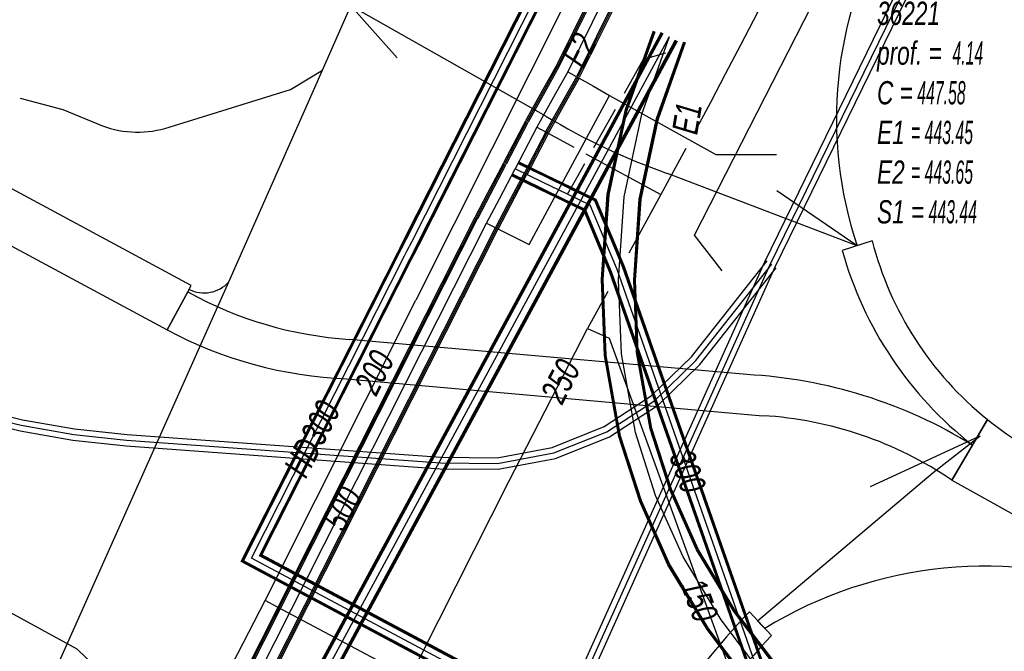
# Model space of a CAD drawing. Header units: metres. Extents: x 2695563 to 2696938, y 1260544 to 1262032.
# Tile 112 of 256: x 2696334 to 2696355, y 1260726 to 1260740. Entities that reach past the tile are written whole.
import ezdxf

# ---------------------------------------------------------------- set-up
doc = ezdxf.new("R2010")
doc.units = ezdxf.units.M
doc.header["$LTSCALE"] = 100
doc.linetypes.add('AUSGEZOGEN', pattern=[0])
for name, color, linetype in [('Eau portable_Cadastre des conduites_Conduite', 171, 'AUSGEZOGEN'), ('Eau potable_Cadastre des conduites_Conduite_Texte', 171, 'AUSGEZOGEN'), ('EU_Cadastre des conduites', 24, 'AUSGEZOGEN'), ('EU_Cadastre des conduites_Regard normalisé – Texte', 24, 'AUSGEZOGEN'), ('EU_Cadastre des conduites_Texte entrée-sortie', 24, 'AUSGEZOGEN'), ('Gaz_Cadastre des conduites_Conduite', 32, 'AUSGEZOGEN'), ('Gaz_Cadastre des conduites_Conduite_Texte', 32, 'AUSGEZOGEN'), ('Réseau électrique_Cadastre des conduite_Bord du tracé', 1, 'AUSGEZOGEN'), ('Réseau électrique_Cadastre des conduite_Tronçon de tracé', 1, 'AUSGEZOGEN'), ('TV_Cadastre des conduites_CONDUITE', 92, 'AUSGEZOGEN'), ('Télécommunications_SW_Cadastre des conduites_Bord du tracé', 94, 'AUSGEZOGEN')]:
    doc.layers.add(name, color=color, linetype=linetype)
doc.styles.add('ARIAL', font='arial.ttf')
pattern_1 = [(0, (2708005, 1273150), (6075, 6075), [6075, -6075]), (90, (2708005, 1273150), (-6075, 6075), [6075, -6075])]

# ---------------------------------------------------------------- blocks, each defined once
blk = doc.blocks.new('COMPLEXOBJECT_1670')
at = {"layer": 'Réseau électrique_Cadastre des conduite_Bord du tracé', "color": 1, "linetype": 'AUSGEZOGEN', "transparency": 33554687}
for p, q in [((6336.263, 10733.791), (6335.814, 10732.968)), ((6348.395, 10731.996), (6339.771, 10732.76)), ((6339.71, 10731.906), (6348.74, 10731.103)), ((6352.844, 10729.703), (6353.29, 10730.466))]:
    blk.add_line(p, q, dxfattribs=at)
for centre, radius, start, end in [((6340.325, 10741.127), 8.385, 241.0289, 266.215), ((6340.06, 10740.868), 8.969, 241.7421, 267.7626), ((6347.84, 10721.624), 10.387, 58.3496, 86.9357), ((6348.265, 10722.995), 8.122, 55.6814, 86.6465)]:
    blk.add_arc(centre, radius, start, end, dxfattribs=at)
blk = doc.blocks.new('COMPLEXOBJECT_1671')
at = {"layer": 'Réseau électrique_Cadastre des conduite_Bord du tracé', "color": 1, "linetype": 'AUSGEZOGEN', "transparency": 33554687}
for p, q in [((6351.116, 10734.901), (6350.467, 10734.69)), ((6353.29, 10730.466), (6353.616, 10731.023))]:
    blk.add_line(p, q, dxfattribs=at)
for centre, radius, start, end in [((6358.236, 10736.746), 7.356, 194.5299, 231.0868), ((6358.323, 10736.885), 8.157, 195.6111, 231.9004)]:
    blk.add_arc(centre, radius, start, end, dxfattribs=at)
blk = doc.blocks.new('COMPLEXOBJECT_1681')
at = {"layer": 'Réseau électrique_Cadastre des conduite_Bord du tracé', "color": 1, "linetype": 'AUSGEZOGEN', "transparency": 33554687}
blk.add_lwpolyline([(6353.616, 10731.023), (6352.844, 10729.703), (6356.853, 10727.472), (6357.543, 10728.713), (6354.297, 10730.535)], dxfattribs=at)
blk.add_arc((6358.242, 10736.76), 7.37, 231.1165, 237.6333, dxfattribs=at)
blk = doc.blocks.new('COMPLEXOBJECT_1683')
at = {"layer": 'Réseau électrique_Cadastre des conduite_Bord du tracé', "color": 1, "linetype": 'AUSGEZOGEN', "transparency": 33554687}
for p, q in [((6348.928, 10726.33), (6348.451, 10726.844)), ((6346.631, 10724.533), (6343.381, 10719.422)), ((6343.571, 10718.574), (6347.028, 10723.929)), ((6342.032, 10717.947), (6340.47, 10716.567)), ((6339.453, 10715.465), (6340.043, 10715.065))]:
    blk.add_line(p, q, dxfattribs=at)
blk.add_lwpolyline([(6340.924, 10716.017), (6342.333, 10717.262), (6342.504, 10717.413)], dxfattribs=at)
for centre, radius, start, end in [((6359.497, 10716.273), 15.289, 136.258, 147.2985), ((6364.625, 10711.956), 21.284, 137.5195, 145.7688), ((6335.395, 10725.371), 9.958, 311.7945, 323.3149), ((6337.751, 10722.852), 7.224, 311.1499, 323.6819), ((6343.275, 10712.958), 4.57, 127.8549, 146.7393), ((6343.243, 10712.988), 3.815, 127.4297, 147.0067)]:
    blk.add_arc(centre, radius, start, end, dxfattribs=at)
blk = doc.blocks.new('COMPLEXOBJECT_1992')
at = {"layer": 'Réseau électrique_Cadastre des conduite_Tronçon de tracé', "color": 1, "linetype": 'AUSGEZOGEN', "transparency": 33554687}
blk.add_line((6333.549, 10737.755), (6334.408, 10737.397), dxfattribs=at)
blk.add_arc((6335.17, 10739.505), 2.241, 250.1349, 287.8063, dxfattribs=at)
blk = doc.blocks.new('COMPLEXOBJECT_2070')
at = {"layer": 'Réseau électrique_Cadastre des conduite_Tronçon de tracé', "color": 1, "linetype": 'AUSGEZOGEN', "transparency": 33554687}
for p, q in [((6344.034, 10737.611), (6339.802, 10740.007)), ((6350.792, 10734.796), (6346.67, 10736.367))]:
    blk.add_line(p, q, dxfattribs=at)
blk.add_arc((6351.367, 10749.735), 14.169, 238.8322, 250.64, dxfattribs=at)
blk = doc.blocks.new('COMPLEXOBJECT_2072')
at = {"layer": 'Réseau électrique_Cadastre des conduite_Tronçon de tracé', "color": 1, "linetype": 'AUSGEZOGEN', "transparency": 33554687}
blk.add_line((6351.498, 10741.883), (6353.933, 10746.504), dxfattribs=at)
blk.add_arc((6358.992, 10737.558), 8.653, 150.0093, 198.6127, dxfattribs=at)

msp = doc.modelspace()

# ---------------------------------------------------------------- hatches: boundary and pattern name
at = {"layer": 'Réseau électrique_Cadastre des conduite_Bord du tracé', "lineweight": 18, "transparency": 33554687}
h = msp.add_hatch(dxfattribs=at)
h.set_pattern_fill('MUSTER', color=1, scale=6075, style=0, pattern_type=2)
h.set_pattern_definition(pattern_1)
h.paths.add_polyline_path([(2696331.379, 1260736.936), (2696330.855, 1260735.97), (2696336.784, 1260732.778), (2696337.233, 1260733.601), (2696337.308, 1260733.745)], flags=0)
h = msp.add_hatch(dxfattribs=at)
h.set_pattern_fill('MUSTER', color=1, scale=6075, style=0, pattern_type=2)
h.set_pattern_definition(pattern_1)
h.paths.add_polyline_path([(2696352.086, 1260734.711), (2696351.437, 1260734.5), (2696351.483, 1260734.34), (2696351.533, 1260734.181), (2696351.586, 1260734.023), (2696351.642, 1260733.866), (2696351.702, 1260733.71), (2696351.764, 1260733.556), (2696351.83, 1260733.403), (2696351.899, 1260733.251), (2696351.971, 1260733.101), (2696352.046, 1260732.952), (2696352.124, 1260732.804), (2696352.205, 1260732.659), (2696352.289, 1260732.515), (2696352.376, 1260732.373), (2696352.465, 1260732.232), (2696352.558, 1260732.094), (2696352.653, 1260731.957), (2696352.752, 1260731.822), (2696352.852, 1260731.69), (2696352.956, 1260731.559), (2696353.062, 1260731.431), (2696353.171, 1260731.305), (2696353.283, 1260731.181), (2696353.396, 1260731.059), (2696353.513, 1260730.94), (2696353.632, 1260730.823), (2696353.753, 1260730.708), (2696353.876, 1260730.596), (2696354.002, 1260730.487), (2696354.13, 1260730.38), (2696354.26, 1260730.276), (2696354.586, 1260730.833), (2696354.469, 1260730.929), (2696354.354, 1260731.028), (2696354.242, 1260731.129), (2696354.131, 1260731.232), (2696354.022, 1260731.338), (2696353.916, 1260731.446), (2696353.812, 1260731.556), (2696353.71, 1260731.668), (2696353.611, 1260731.782), (2696353.514, 1260731.898), (2696353.419, 1260732.016), (2696353.327, 1260732.136), (2696353.237, 1260732.258), (2696353.15, 1260732.382), (2696353.065, 1260732.507), (2696352.983, 1260732.635), (2696352.904, 1260732.764), (2696352.827, 1260732.894), (2696352.753, 1260733.026), (2696352.682, 1260733.16), (2696352.613, 1260733.295), (2696352.548, 1260733.431), (2696352.485, 1260733.569), (2696352.425, 1260733.708), (2696352.368, 1260733.848), (2696352.313, 1260733.989), (2696352.262, 1260734.132), (2696352.213, 1260734.275), (2696352.168, 1260734.42), (2696352.125, 1260734.565)], flags=0)
h = msp.add_hatch(dxfattribs=at)
h.set_pattern_fill('MUSTER', color=1, scale=6075, style=0, pattern_type=2)
h.set_pattern_definition(pattern_1)
h.paths.add_polyline_path([(2696349.365, 1260731.806), (2696340.741, 1260732.57), (2696340.622, 1260732.579), (2696340.504, 1260732.589), (2696340.386, 1260732.601), (2696340.268, 1260732.615), (2696340.15, 1260732.63), (2696340.032, 1260732.647), (2696339.915, 1260732.666), (2696339.797, 1260732.686), (2696339.681, 1260732.708), (2696339.564, 1260732.732), (2696339.448, 1260732.758), (2696339.332, 1260732.785), (2696339.217, 1260732.813), (2696339.102, 1260732.843), (2696338.987, 1260732.875), (2696338.873, 1260732.909), (2696338.76, 1260732.944), (2696338.646, 1260732.981), (2696338.534, 1260733.019), (2696338.422, 1260733.059), (2696338.311, 1260733.101), (2696338.2, 1260733.144), (2696338.09, 1260733.188), (2696337.98, 1260733.235), (2696337.871, 1260733.282), (2696337.763, 1260733.332), (2696337.655, 1260733.383), (2696337.549, 1260733.435), (2696337.443, 1260733.489), (2696337.337, 1260733.544), (2696337.233, 1260733.601), (2696336.784, 1260732.778), (2696336.9, 1260732.717), (2696337.017, 1260732.657), (2696337.135, 1260732.599), (2696337.254, 1260732.543), (2696337.374, 1260732.488), (2696337.494, 1260732.436), (2696337.615, 1260732.385), (2696337.737, 1260732.336), (2696337.859, 1260732.288), (2696337.983, 1260732.243), (2696338.107, 1260732.199), (2696338.231, 1260732.157), (2696338.356, 1260732.117), (2696338.482, 1260732.079), (2696338.608, 1260732.042), (2696338.735, 1260732.008), (2696338.862, 1260731.975), (2696338.99, 1260731.944), (2696339.118, 1260731.915), (2696339.247, 1260731.888), (2696339.376, 1260731.863), (2696339.505, 1260731.84), (2696339.634, 1260731.818), (2696339.764, 1260731.799), (2696339.895, 1260731.781), (2696340.025, 1260731.766), (2696340.156, 1260731.752), (2696340.287, 1260731.74), (2696340.418, 1260731.73), (2696340.549, 1260731.722), (2696340.68, 1260731.716), (2696349.71, 1260730.913), (2696349.851, 1260730.903), (2696349.992, 1260730.892), (2696350.133, 1260730.877), (2696350.274, 1260730.86), (2696350.414, 1260730.841), (2696350.554, 1260730.819), (2696350.693, 1260730.795), (2696350.833, 1260730.768), (2696350.971, 1260730.739), (2696351.109, 1260730.708), (2696351.247, 1260730.674), (2696351.384, 1260730.638), (2696351.52, 1260730.599), (2696351.655, 1260730.558), (2696351.79, 1260730.515), (2696351.924, 1260730.469), (2696352.057, 1260730.421), (2696352.19, 1260730.37), (2696352.321, 1260730.318), (2696352.452, 1260730.263), (2696352.581, 1260730.206), (2696352.71, 1260730.146), (2696352.837, 1260730.084), (2696352.963, 1260730.021), (2696353.089, 1260729.954), (2696353.213, 1260729.886), (2696353.335, 1260729.816), (2696353.457, 1260729.743), (2696353.577, 1260729.669), (2696353.696, 1260729.592), (2696353.814, 1260729.513), (2696354.26, 1260730.276), (2696354.117, 1260730.363), (2696353.973, 1260730.447), (2696353.827, 1260730.529), (2696353.68, 1260730.608), (2696353.532, 1260730.686), (2696353.382, 1260730.76), (2696353.231, 1260730.833), (2696353.08, 1260730.903), (2696352.927, 1260730.97), (2696352.773, 1260731.035), (2696352.618, 1260731.098), (2696352.462, 1260731.158), (2696352.305, 1260731.215), (2696352.147, 1260731.27), (2696351.988, 1260731.323), (2696351.829, 1260731.372), (2696351.668, 1260731.42), (2696351.507, 1260731.464), (2696351.345, 1260731.507), (2696351.183, 1260731.546), (2696351.02, 1260731.583), (2696350.856, 1260731.617), (2696350.692, 1260731.649), (2696350.527, 1260731.678), (2696350.362, 1260731.704), (2696350.197, 1260731.728), (2696350.031, 1260731.749), (2696349.865, 1260731.767), (2696349.699, 1260731.783), (2696349.532, 1260731.796)], flags=0)
h = msp.add_hatch(dxfattribs=at)
h.set_pattern_fill('MUSTER', color=1, scale=6075, style=0, pattern_type=2)
h.set_pattern_definition(pattern_1)
h.paths.add_polyline_path([(2696355.267, 1260730.345), (2696355.244, 1260730.36), (2696355.221, 1260730.374), (2696355.199, 1260730.389), (2696355.176, 1260730.404), (2696355.153, 1260730.418), (2696355.131, 1260730.433), (2696355.108, 1260730.448), (2696355.086, 1260730.463), (2696355.064, 1260730.479), (2696355.041, 1260730.494), (2696355.019, 1260730.509), (2696354.997, 1260730.525), (2696354.975, 1260730.54), (2696354.953, 1260730.556), (2696354.931, 1260730.571), (2696354.909, 1260730.587), (2696354.887, 1260730.603), (2696354.865, 1260730.619), (2696354.843, 1260730.635), (2696354.821, 1260730.651), (2696354.8, 1260730.667), (2696354.778, 1260730.683), (2696354.756, 1260730.7), (2696354.735, 1260730.716), (2696354.713, 1260730.733), (2696354.692, 1260730.749), (2696354.671, 1260730.766), (2696354.649, 1260730.782), (2696354.628, 1260730.799), (2696354.607, 1260730.816), (2696354.586, 1260730.833), (2696353.814, 1260729.513), (2696357.823, 1260727.282), (2696358.513, 1260728.523)], flags=0)
h = msp.add_hatch(dxfattribs=at)
h.set_pattern_fill('MUSTER', color=1, scale=6075, style=0, pattern_type=2)
h.set_pattern_definition(pattern_1)
h.paths.add_polyline_path([(2696344.541, 1260718.384), (2696347.998, 1260723.739), (2696348.054, 1260723.821), (2696348.11, 1260723.902), (2696348.167, 1260723.983), (2696348.223, 1260724.064), (2696348.281, 1260724.144), (2696348.338, 1260724.225), (2696348.396, 1260724.305), (2696348.455, 1260724.384), (2696348.514, 1260724.464), (2696348.573, 1260724.543), (2696348.632, 1260724.622), (2696348.692, 1260724.701), (2696348.753, 1260724.779), (2696348.813, 1260724.857), (2696348.874, 1260724.935), (2696348.935, 1260725.012), (2696348.997, 1260725.09), (2696349.059, 1260725.167), (2696349.122, 1260725.243), (2696349.184, 1260725.32), (2696349.248, 1260725.396), (2696349.311, 1260725.471), (2696349.375, 1260725.547), (2696349.439, 1260725.622), (2696349.504, 1260725.697), (2696349.568, 1260725.772), (2696349.634, 1260725.846), (2696349.699, 1260725.92), (2696349.765, 1260725.994), (2696349.831, 1260726.067), (2696349.898, 1260726.14), (2696349.421, 1260726.654), (2696349.356, 1260726.585), (2696349.29, 1260726.516), (2696349.226, 1260726.446), (2696349.162, 1260726.376), (2696349.098, 1260726.306), (2696349.035, 1260726.235), (2696348.972, 1260726.164), (2696348.909, 1260726.092), (2696348.847, 1260726.02), (2696348.786, 1260725.947), (2696348.725, 1260725.875), (2696348.664, 1260725.801), (2696348.604, 1260725.728), (2696348.544, 1260725.654), (2696348.485, 1260725.58), (2696348.426, 1260725.505), (2696348.368, 1260725.43), (2696348.31, 1260725.355), (2696348.252, 1260725.279), (2696348.195, 1260725.203), (2696348.139, 1260725.126), (2696348.083, 1260725.049), (2696348.027, 1260724.972), (2696347.972, 1260724.895), (2696347.918, 1260724.817), (2696347.864, 1260724.739), (2696347.81, 1260724.66), (2696347.757, 1260724.581), (2696347.705, 1260724.502), (2696347.653, 1260724.423), (2696347.601, 1260724.343), (2696344.351, 1260719.232), (2696344.312, 1260719.18), (2696344.273, 1260719.129), (2696344.234, 1260719.078), (2696344.194, 1260719.027), (2696344.154, 1260718.976), (2696344.113, 1260718.926), (2696344.073, 1260718.876), (2696344.032, 1260718.826), (2696343.99, 1260718.776), (2696343.949, 1260718.727), (2696343.907, 1260718.678), (2696343.864, 1260718.629), (2696343.822, 1260718.581), (2696343.779, 1260718.532), (2696343.735, 1260718.484), (2696343.692, 1260718.437), (2696343.648, 1260718.389), (2696343.604, 1260718.342), (2696343.559, 1260718.295), (2696343.514, 1260718.249), (2696343.469, 1260718.203), (2696343.424, 1260718.157), (2696343.378, 1260718.111), (2696343.332, 1260718.066), (2696343.286, 1260718.021), (2696343.239, 1260717.976), (2696343.192, 1260717.932), (2696343.145, 1260717.888), (2696343.098, 1260717.844), (2696343.05, 1260717.8), (2696343.002, 1260717.757), (2696341.44, 1260716.377), (2696341.402, 1260716.347), (2696341.364, 1260716.317), (2696341.326, 1260716.286), (2696341.289, 1260716.254), (2696341.252, 1260716.223), (2696341.216, 1260716.191), (2696341.179, 1260716.158), (2696341.144, 1260716.126), (2696341.108, 1260716.093), (2696341.073, 1260716.059), (2696341.038, 1260716.025), (2696341.004, 1260715.991), (2696340.97, 1260715.956), (2696340.936, 1260715.921), (2696340.903, 1260715.886), (2696340.87, 1260715.85), (2696340.837, 1260715.814), (2696340.805, 1260715.778), (2696340.773, 1260715.741), (2696340.742, 1260715.704), (2696340.711, 1260715.666), (2696340.68, 1260715.629), (2696340.65, 1260715.591), (2696340.62, 1260715.552), (2696340.591, 1260715.514), (2696340.562, 1260715.475), (2696340.533, 1260715.435), (2696340.505, 1260715.396), (2696340.477, 1260715.356), (2696340.45, 1260715.315), (2696340.423, 1260715.275), (2696341.013, 1260714.875), (2696341.036, 1260714.91), (2696341.06, 1260714.945), (2696341.083, 1260714.98), (2696341.108, 1260715.014), (2696341.132, 1260715.048), (2696341.157, 1260715.082), (2696341.183, 1260715.115), (2696341.208, 1260715.149), (2696341.234, 1260715.182), (2696341.261, 1260715.214), (2696341.288, 1260715.247), (2696341.315, 1260715.279), (2696341.342, 1260715.311), (2696341.37, 1260715.342), (2696341.399, 1260715.373), (2696341.427, 1260715.404), (2696341.456, 1260715.435), (2696341.485, 1260715.465), (2696341.515, 1260715.495), (2696341.545, 1260715.524), (2696341.575, 1260715.554), (2696341.605, 1260715.582), (2696341.636, 1260715.611), (2696341.667, 1260715.639), (2696341.699, 1260715.667), (2696341.731, 1260715.695), (2696341.763, 1260715.722), (2696341.795, 1260715.749), (2696341.828, 1260715.775), (2696341.861, 1260715.801), (2696341.894, 1260715.827), (2696343.303, 1260717.072), (2696343.474, 1260717.223), (2696343.512, 1260717.257), (2696343.55, 1260717.291), (2696343.588, 1260717.325), (2696343.626, 1260717.359), (2696343.663, 1260717.394), (2696343.7, 1260717.429), (2696343.737, 1260717.464), (2696343.773, 1260717.5), (2696343.81, 1260717.536), (2696343.846, 1260717.572), (2696343.881, 1260717.608), (2696343.917, 1260717.644), (2696343.952, 1260717.681), (2696343.987, 1260717.718), (2696344.022, 1260717.756), (2696344.056, 1260717.793), (2696344.091, 1260717.831), (2696344.125, 1260717.869), (2696344.158, 1260717.907), (2696344.192, 1260717.946), (2696344.225, 1260717.984), (2696344.258, 1260718.023), (2696344.29, 1260718.062), (2696344.323, 1260718.102), (2696344.355, 1260718.142), (2696344.386, 1260718.181), (2696344.418, 1260718.221), (2696344.449, 1260718.262), (2696344.48, 1260718.302), (2696344.511, 1260718.343)], flags=0)

# ---------------------------------------------------------------- linework, layer by layer
at = {"layer": 'Eau portable_Cadastre des conduites_Conduite', "linetype": 'AUSGEZOGEN', "transparency": 33554687}
for p, q in [((2696346.429, 1260740.939), (2696345.225, 1260738.508)), ((2696346.457, 1260740.925), (2696345.253, 1260738.494)), ((2696346.485, 1260740.911), (2696345.281, 1260738.48)), ((2696346.877, 1260740.717), (2696345.673, 1260738.286)), ((2696346.905, 1260740.703), (2696345.701, 1260738.272)), ((2696346.933, 1260740.689), (2696345.729, 1260738.258)), ((2696345.231, 1260738.52), (2696344.96, 1260738.035)), ((2696345.259, 1260738.505), (2696344.988, 1260738.02)), ((2696345.286, 1260738.49), (2696345.015, 1260738.005)), ((2696345.668, 1260738.276), (2696345.397, 1260737.791)), ((2696345.695, 1260738.261), (2696345.424, 1260737.776)), ((2696345.723, 1260738.246), (2696345.452, 1260737.761)), ((2696344.96, 1260738.035), (2696344.562, 1260737.321)), ((2696344.988, 1260738.02), (2696344.59, 1260737.306)), ((2696345.015, 1260738.005), (2696344.617, 1260737.291)), ((2696345.397, 1260737.791), (2696344.999, 1260737.077)), ((2696345.424, 1260737.776), (2696345.026, 1260737.062)), ((2696345.452, 1260737.761), (2696345.054, 1260737.047)), ((2696344.558, 1260737.314), (2696344.087, 1260736.406)), ((2696344.586, 1260737.299), (2696344.115, 1260736.391)), ((2696344.614, 1260737.285), (2696344.143, 1260736.377)), ((2696345.002, 1260737.083), (2696344.531, 1260736.175)), ((2696345.03, 1260737.069), (2696344.559, 1260736.161)), ((2696345.058, 1260737.054), (2696344.587, 1260736.146)), ((2696343.746, 1260735.757), (2696344.088, 1260736.407)), ((2696343.774, 1260735.742), (2696344.116, 1260736.392)), ((2696343.801, 1260735.728), (2696344.143, 1260736.378)), ((2696345.002, 1260736.099), (2696344.394, 1260736.394)), ((2696345.011, 1260736.116), (2696344.402, 1260736.411)), ((2696345.019, 1260736.133), (2696344.411, 1260736.428)), ((2696344.189, 1260735.524), (2696344.531, 1260736.174)), ((2696344.216, 1260735.51), (2696344.558, 1260736.16)), ((2696344.244, 1260735.495), (2696344.586, 1260736.145)), ((2696344.871, 1260735.829), (2696344.263, 1260736.124)), ((2696344.879, 1260735.846), (2696344.272, 1260736.141)), ((2696344.888, 1260735.863), (2696344.28, 1260736.158)), ((2696345.53, 1260735.842), (2696345.002, 1260736.099)), ((2696345.539, 1260735.859), (2696345.011, 1260736.116)), ((2696345.547, 1260735.876), (2696345.019, 1260736.133)), ((2696343.469, 1260735.229), (2696343.746, 1260735.757)), ((2696343.497, 1260735.214), (2696343.774, 1260735.742)), ((2696345.399, 1260735.572), (2696344.871, 1260735.829)), ((2696345.407, 1260735.589), (2696344.879, 1260735.846)), ((2696345.416, 1260735.606), (2696344.888, 1260735.863)), ((2696346.067, 1260735.581), (2696345.53, 1260735.842)), ((2696346.081, 1260735.595), (2696345.539, 1260735.859)), ((2696346.096, 1260735.609), (2696345.547, 1260735.876)), ((2696343.524, 1260735.2), (2696343.801, 1260735.728)), ((2696343.912, 1260734.996), (2696344.189, 1260735.524)), ((2696345.834, 1260735.361), (2696345.399, 1260735.572)), ((2696345.849, 1260735.375), (2696345.407, 1260735.589)), ((2696345.863, 1260735.389), (2696345.416, 1260735.606)), ((2696346.426, 1260734.724), (2696346.067, 1260735.581)), ((2696346.443, 1260734.731), (2696346.081, 1260735.595)), ((2696346.461, 1260734.738), (2696346.096, 1260735.609)), ((2696343.939, 1260734.982), (2696344.216, 1260735.51)), ((2696343.967, 1260734.967), (2696344.244, 1260735.495)), ((2696346.149, 1260734.608), (2696345.834, 1260735.361)), ((2696346.167, 1260734.615), (2696345.849, 1260735.375)), ((2696346.184, 1260734.622), (2696345.863, 1260735.389)), ((2696333.818, 1260716.115), (2696343.467, 1260735.225)), ((2696333.846, 1260716.101), (2696343.495, 1260735.211)), ((2696333.874, 1260716.087), (2696343.523, 1260735.197)), ((2696334.264, 1260715.889), (2696343.913, 1260734.999)), ((2696334.292, 1260715.875), (2696343.941, 1260734.985)), ((2696334.32, 1260715.861), (2696343.969, 1260734.971)), ((2696346.673, 1260734.135), (2696346.426, 1260734.724)), ((2696346.69, 1260734.142), (2696346.443, 1260734.731)), ((2696346.708, 1260734.149), (2696346.461, 1260734.738)), ((2696346.392, 1260734.027), (2696346.149, 1260734.608)), ((2696346.41, 1260734.034), (2696346.167, 1260734.615)), ((2696346.427, 1260734.041), (2696346.184, 1260734.622)), ((2696350.597, 1260722.016), (2696346.392, 1260734.027)), ((2696350.612, 1260722.03), (2696346.41, 1260734.034)), ((2696350.628, 1260722.043), (2696346.427, 1260734.041)), ((2696350.84, 1260722.229), (2696346.673, 1260734.135)), ((2696350.856, 1260722.242), (2696346.69, 1260734.142)), ((2696350.871, 1260722.256), (2696346.708, 1260734.149))]:
    msp.add_line(p, q, dxfattribs=at)
at = {"layer": 'Eau portable_Cadastre des conduites_Conduite', "color": 255, "linetype": 'AUSGEZOGEN', "transparency": 33554687}
for p, q in [((2696346.681, 1260740.814), (2696345.477, 1260738.383)), ((2696345.477, 1260738.383), (2696345.206, 1260737.898)), ((2696345.206, 1260737.898), (2696344.808, 1260737.184)), ((2696344.808, 1260737.184), (2696344.337, 1260736.276)), ((2696343.995, 1260735.626), (2696344.337, 1260736.276)), ((2696344.945, 1260735.981), (2696344.337, 1260736.276)), ((2696345.473, 1260735.724), (2696344.945, 1260735.981)), ((2696343.718, 1260735.098), (2696343.995, 1260735.626)), ((2696345.965, 1260735.485), (2696345.473, 1260735.724)), ((2696346.305, 1260734.673), (2696345.965, 1260735.485)), ((2696334.069, 1260715.988), (2696343.718, 1260735.098)), ((2696346.55, 1260734.088), (2696346.305, 1260734.673)), ((2696350.734, 1260722.136), (2696346.55, 1260734.088))]:
    msp.add_line(p, q, dxfattribs=at)
at = {"layer": 'Eau portable_Cadastre des conduites_Conduite', "color": 7, "linetype": 'AUSGEZOGEN', "transparency": 33554687}
for p, q in [((2696348.578, 1260737.72), (2696348.229, 1260737.072)), ((2696346.044, 1260736.74), (2696346.512, 1260737.571)), ((2696345.874, 1260736.605), (2696347.502, 1260735.721)), ((2696348.04, 1260736.72), (2696347.502, 1260735.721)), ((2696347.502, 1260735.721), (2696346.804, 1260734.446)), ((2696346.346, 1260733.61), (2696345.907, 1260732.809)), ((2696344.198, 1260729.487), (2696345.907, 1260732.809))]:
    msp.add_line(p, q, dxfattribs=at)
for points in [[(2696400.377, 1260846.17), (2696399.915, 1260845.272), (2696380.433, 1260807.438), (2696373.788, 1260794.755), (2696366.027, 1260779.739), (2696351.169, 1260751.049), (2696348.846, 1260746.605), (2696347.834, 1260744.494), (2696349.595, 1260739.672), (2696349.225, 1260738.963), (2696349.098, 1260738.718), (2696348.898, 1260738.334), (2696348.578, 1260737.72)], [(2696346.708, 1260737.92), (2696347.123, 1260738.658), (2696347.604, 1260738.793)], [(2696345.477, 1260738.383), (2696346.034, 1260738.069), (2696346.383, 1260737.872), (2696348.69, 1260736.587), (2696350.009, 1260736.586)], [(2696343.718, 1260735.098), (2696344.306, 1260734.802), (2696344.644, 1260734.631), (2696346.383, 1260737.872)], [(2696344.808, 1260737.184), (2696345.307, 1260736.913), (2696345.61, 1260736.748)], [(2696345.473, 1260735.724), (2696345.703, 1260736.134), (2696345.848, 1260736.392)], [(2696345.907, 1260732.809), (2696346.375, 1260732.596), (2696347.069, 1260730.687), (2696349.547, 1260723.866), (2696350.769, 1260723.178)], [(2696335.69, 1260712.584), (2696336.596, 1260714.408), (2696344.198, 1260729.487)]]:
    msp.add_lwpolyline(points, dxfattribs=at)
at = {"layer": 'EU_Cadastre des conduites', "linetype": 'AUSGEZOGEN', "transparency": 33554687}
for p, q in [((2696337.799, 1260721.266), (2696347.512, 1260739.242)), ((2696337.819, 1260721.255), (2696347.532, 1260739.231)), ((2696337.84, 1260721.244), (2696347.552, 1260739.22)), ((2696346.733, 1260737.562), (2696347.338, 1260739.271)), ((2696346.752, 1260737.557), (2696347.356, 1260739.265)), ((2696346.77, 1260737.551), (2696347.375, 1260739.258)), ((2696338.108, 1260721.102), (2696347.82, 1260739.076)), ((2696338.129, 1260721.091), (2696347.84, 1260739.065)), ((2696338.149, 1260721.08), (2696347.86, 1260739.054)), ((2696347.408, 1260737.371), (2696347.997, 1260739.038)), ((2696347.426, 1260737.365), (2696348.016, 1260739.031)), ((2696347.445, 1260737.36), (2696348.034, 1260739.025)), ((2696346.336, 1260735.718), (2696346.733, 1260737.562)), ((2696346.356, 1260735.715), (2696346.752, 1260737.557)), ((2696346.375, 1260735.712), (2696346.77, 1260737.551)), ((2696347.031, 1260735.62), (2696347.408, 1260737.371)), ((2696347.05, 1260735.617), (2696347.426, 1260737.365)), ((2696347.07, 1260735.614), (2696347.445, 1260737.36)), ((2696346.211, 1260733.873), (2696346.336, 1260735.718)), ((2696346.231, 1260733.872), (2696346.356, 1260735.715)), ((2696346.25, 1260733.872), (2696346.375, 1260735.712)), ((2696346.912, 1260733.862), (2696347.031, 1260735.62)), ((2696346.931, 1260733.862), (2696347.05, 1260735.617)), ((2696346.951, 1260733.861), (2696347.07, 1260735.614)), ((2696346.274, 1260732.218), (2696346.211, 1260733.873)), ((2696346.293, 1260732.22), (2696346.231, 1260733.872)), ((2696346.313, 1260732.222), (2696346.25, 1260733.872)), ((2696346.971, 1260732.294), (2696346.912, 1260733.862)), ((2696346.991, 1260732.296), (2696346.931, 1260733.862)), ((2696347.01, 1260732.298), (2696346.951, 1260733.861)), ((2696346.589, 1260730.458), (2696346.274, 1260732.218)), ((2696346.608, 1260730.462), (2696346.293, 1260732.22)), ((2696346.627, 1260730.467), (2696346.313, 1260732.222)), ((2696347.269, 1260730.627), (2696346.971, 1260732.294)), ((2696347.288, 1260730.632), (2696346.991, 1260732.296)), ((2696347.307, 1260730.636), (2696347.01, 1260732.298)), ((2696347.695, 1260729.301), (2696347.269, 1260730.627)), ((2696347.713, 1260729.308), (2696347.288, 1260730.632)), ((2696347.732, 1260729.315), (2696347.307, 1260730.636)), ((2696347.04, 1260729.051), (2696346.589, 1260730.458)), ((2696347.059, 1260729.058), (2696346.608, 1260730.462)), ((2696347.077, 1260729.065), (2696346.627, 1260730.467)), ((2696348.274, 1260727.999), (2696347.695, 1260729.301)), ((2696348.292, 1260728.008), (2696347.713, 1260729.308)), ((2696348.309, 1260728.017), (2696347.732, 1260729.315)), ((2696347.653, 1260727.675), (2696347.04, 1260729.051)), ((2696347.67, 1260727.684), (2696347.059, 1260729.058)), ((2696347.688, 1260727.693), (2696347.077, 1260729.065)), ((2696349.083, 1260726.662), (2696348.274, 1260727.999)), ((2696349.099, 1260726.673), (2696348.292, 1260728.008)), ((2696349.115, 1260726.684), (2696348.309, 1260728.017)), ((2696348.503, 1260726.268), (2696347.653, 1260727.675)), ((2696348.519, 1260726.279), (2696347.67, 1260727.684)), ((2696348.535, 1260726.29), (2696347.688, 1260727.693)), ((2696350.015, 1260725.429), (2696349.083, 1260726.662)), ((2696350.029, 1260725.442), (2696349.099, 1260726.673)), ((2696350.044, 1260725.455), (2696349.115, 1260726.684)), ((2696349.488, 1260724.965), (2696348.503, 1260726.268)), ((2696349.503, 1260724.978), (2696348.519, 1260726.279)), ((2696349.517, 1260724.991), (2696348.535, 1260726.29))]:
    msp.add_line(p, q, dxfattribs=at)
at = {"layer": 'EU_Cadastre des conduites', "color": 255, "transparency": 33554687}
for p, q in [((2696337.974, 1260721.173), (2696347.686, 1260739.148)), ((2696347.089, 1260737.461), (2696347.686, 1260739.148)), ((2696346.703, 1260735.666), (2696347.089, 1260737.461)), ((2696346.581, 1260733.867), (2696346.703, 1260735.666)), ((2696346.642, 1260732.258), (2696346.581, 1260733.867)), ((2696346.948, 1260730.547), (2696346.642, 1260732.258)), ((2696347.386, 1260729.183), (2696346.948, 1260730.547)), ((2696347.981, 1260727.846), (2696347.386, 1260729.183)), ((2696348.809, 1260726.476), (2696347.981, 1260727.846)), ((2696349.766, 1260725.21), (2696348.809, 1260726.476))]:
    msp.add_line(p, q, dxfattribs=at)
at = {"layer": 'EU_Cadastre des conduites', "color": 24, "linetype": 'AUSGEZOGEN', "transparency": 33554687}
msp.add_lwpolyline([(2696348.829, 1260734.061), (2696348.233, 1260734.834), (2696356.728, 1260751.501)], dxfattribs=at)
at = {"layer": 'Gaz_Cadastre des conduites_Conduite', "linetype": 'AUSGEZOGEN', "transparency": 33554687}
for p, q in [((2696342.212, 1260734.634), (2696346.129, 1260742.373)), ((2696342.229, 1260734.625), (2696346.154, 1260742.381)), ((2696342.245, 1260734.617), (2696346.178, 1260742.389)), ((2696341.945, 1260734.769), (2696345.73, 1260742.249)), ((2696341.961, 1260734.761), (2696345.754, 1260742.257)), ((2696341.978, 1260734.752), (2696345.779, 1260742.265)), ((2696341.839, 1260734.562), (2696341.945, 1260734.769)), ((2696341.855, 1260734.553), (2696341.961, 1260734.761)), ((2696341.872, 1260734.545), (2696341.978, 1260734.752)), ((2696338.39, 1260727.746), (2696341.788, 1260734.462)), ((2696341.788, 1260734.462), (2696341.838, 1260734.561)), ((2696341.805, 1260734.454), (2696341.855, 1260734.553)), ((2696341.822, 1260734.445), (2696341.872, 1260734.544)), ((2696342.106, 1260734.425), (2696342.212, 1260734.634)), ((2696342.123, 1260734.417), (2696342.229, 1260734.625)), ((2696342.139, 1260734.408), (2696342.245, 1260734.617)), ((2696338.415, 1260727.754), (2696341.805, 1260734.454)), ((2696338.44, 1260727.762), (2696341.822, 1260734.445)), ((2696338.79, 1260727.872), (2696342.056, 1260734.327)), ((2696338.815, 1260727.88), (2696342.073, 1260734.318)), ((2696338.84, 1260727.888), (2696342.09, 1260734.31)), ((2696342.056, 1260734.327), (2696342.106, 1260734.426)), ((2696342.073, 1260734.318), (2696342.123, 1260734.417)), ((2696342.09, 1260734.31), (2696342.14, 1260734.409)), ((2696373.993, 1260709.096), (2696338.79, 1260727.872)), ((2696373.997, 1260709.115), (2696338.815, 1260727.88)), ((2696374.001, 1260709.134), (2696338.84, 1260727.888)), ((2696373.925, 1260708.792), (2696338.39, 1260727.746)), ((2696373.929, 1260708.811), (2696338.415, 1260727.754)), ((2696373.933, 1260708.83), (2696338.44, 1260727.762))]:
    msp.add_line(p, q, dxfattribs=at)
at = {"layer": 'Gaz_Cadastre des conduites_Conduite', "color": 255, "linetype": 'AUSGEZOGEN', "transparency": 33554687}
for p, q in [((2696342.095, 1260734.693), (2696345.954, 1260742.319)), ((2696341.989, 1260734.485), (2696342.095, 1260734.693)), ((2696341.939, 1260734.386), (2696341.989, 1260734.485)), ((2696338.615, 1260727.817), (2696341.939, 1260734.386)), ((2696373.963, 1260708.963), (2696338.615, 1260727.817))]:
    msp.add_line(p, q, dxfattribs=at)
at = {"layer": 'Gaz_Cadastre des conduites_Conduite', "color": 32, "linetype": 'AUSGEZOGEN', "transparency": 33554687}
for p in [(2696346.189, 1260741.419), (2696338.91, 1260726.897)]:
    msp.add_line(p, (2696342.183, 1260733.426), dxfattribs=at)
for points in [[(2696472.06, 1260731.059), (2696412.35, 1260714.68), (2696409.392, 1260713.831), (2696392.357, 1260709.276), (2696373.88, 1260708.356), (2696359.308, 1260716.086), (2696358.798, 1260716.357), (2696358.261, 1260716.642), (2696354.55, 1260718.61), (2696351.53, 1260720.18), (2696339.181, 1260726.752), (2696338.91, 1260726.897)], [(2696335.273, 1260719.91), (2696336.061, 1260721.472), (2696338.175, 1260725.476), (2696338.32, 1260725.75), (2696338.91, 1260726.897)]]:
    msp.add_lwpolyline(points, dxfattribs=at)
at = {"layer": 'Réseau électrique_Cadastre des conduite_Bord du tracé', "color": 1, "linetype": 'AUSGEZOGEN', "transparency": 33554687}
msp.add_lwpolyline([(2696331.379, 1260736.936), (2696330.855, 1260735.97), (2696336.784, 1260732.778), (2696337.233, 1260733.601), (2696337.308, 1260733.745), (2696331.379, 1260736.936)], close=True, dxfattribs=at)
at = {"layer": 'Réseau électrique_Cadastre des conduite_Tronçon de tracé', "color": 1, "linetype": 'AUSGEZOGEN', "transparency": 33554687}
for p, q in [((2696340.153, 1260738.416), (2696340.772, 1260739.817)), ((2696341.778, 1260738.685), (2696340.772, 1260739.817)), ((2696338.124, 1260733.819), (2696340.153, 1260738.416)), ((2696333.593, 1260737.808), (2696334.519, 1260737.565)), ((2696351.762, 1260734.606), (2696350.016, 1260735.796)), ((2696352.047, 1260729.378), (2696354.429, 1260730.478)), ((2696353.408, 1260729.679), (2696354.429, 1260730.478)), ((2696349.6, 1260726.459), (2696353.408, 1260729.679)), ((2696349.676, 1260726.373), (2696349.6, 1260726.459)), ((2696349.676, 1260726.373), (2696349.758, 1260726.291))]:
    msp.add_line(p, q, dxfattribs=at)
for points in [[(2696336.825, 1260737.181), (2696339.464, 1260738), (2696340.153, 1260738.416)], [(2696333.456, 1260723.484), (2696334.45, 1260725.584), (2696338.124, 1260733.819)]]:
    msp.add_lwpolyline(points, dxfattribs=at)
for centre, radius, start, end in [((2696337.582, 1260734.316), 0.735, 244.075, 317.4448), ((2696354.544, 1260718.501), 9.143, 69.7436, 121.562)]:
    msp.add_arc(centre, radius, start, end, dxfattribs=at)
at = {"layer": 'TV_Cadastre des conduites_CONDUITE', "color": 92, "linetype": 'AUSGEZOGEN', "transparency": 33554687}
msp.add_lwpolyline([(2696232.515, 1260783.301), (2696233.724, 1260782.455), (2696241.25, 1260777.185), (2696289.293, 1260750.789), (2696334.823, 1260725.848), (2696342.548, 1260718.394), (2696338.789, 1260710.585), (2696331.289, 1260697.324), (2696325.628, 1260686.061), (2696334.387, 1260681.552)], dxfattribs=at)
at = {"layer": 'Télécommunications_SW_Cadastre des conduites_Bord du tracé', "linetype": 'AUSGEZOGEN', "transparency": 33554687}
for p, q in [((2696349.757, 1260734.253), (2696353.956, 1260742.869)), ((2696349.983, 1260734.147), (2696354.18, 1260742.759)), ((2696340.978, 1260714.724), (2696349.757, 1260734.253)), ((2696348.162, 1260732.194), (2696349.808, 1260734.279)), ((2696341.206, 1260714.622), (2696349.983, 1260734.147)), ((2696348.348, 1260732.026), (2696350.004, 1260734.125)), ((2696347.288, 1260731.342), (2696348.162, 1260732.194)), ((2696347.445, 1260731.146), (2696348.348, 1260732.026)), ((2696346.269, 1260730.678), (2696347.288, 1260731.342)), ((2696332.53, 1260731.101), (2696333.643, 1260730.826)), ((2696346.385, 1260730.455), (2696347.445, 1260731.146)), ((2696332.462, 1260730.861), (2696333.591, 1260730.582)), ((2696333.643, 1260730.826), (2696334.772, 1260730.627)), ((2696334.772, 1260730.627), (2696335.914, 1260730.506)), ((2696345.141, 1260730.225), (2696346.269, 1260730.678)), ((2696333.591, 1260730.582), (2696334.737, 1260730.38)), ((2696335.914, 1260730.506), (2696342.721, 1260730.011)), ((2696345.211, 1260729.983), (2696346.385, 1260730.455)), ((2696334.737, 1260730.38), (2696335.892, 1260730.256)), ((2696335.892, 1260730.256), (2696342.711, 1260729.761)), ((2696343.946, 1260729.999), (2696345.141, 1260730.225)), ((2696342.721, 1260730.011), (2696343.946, 1260729.999)), ((2696343.968, 1260729.749), (2696345.211, 1260729.983)), ((2696342.711, 1260729.761), (2696343.968, 1260729.749))]:
    msp.add_line(p, q, dxfattribs=at)
at = {"layer": 'Télécommunications_SW_Cadastre des conduites_Bord du tracé', "color": 255, "transparency": 33554687}
for p, q in [((2696349.87, 1260734.2), (2696354.068, 1260742.814)), ((2696341.092, 1260714.673), (2696349.87, 1260734.2)), ((2696348.255, 1260732.11), (2696349.906, 1260734.202)), ((2696347.367, 1260731.244), (2696348.255, 1260732.11)), ((2696346.327, 1260730.566), (2696347.367, 1260731.244)), ((2696332.496, 1260730.981), (2696333.617, 1260730.704)), ((2696333.617, 1260730.704), (2696334.755, 1260730.504)), ((2696334.755, 1260730.504), (2696335.903, 1260730.381)), ((2696345.176, 1260730.104), (2696346.327, 1260730.566)), ((2696335.903, 1260730.381), (2696342.716, 1260729.886)), ((2696343.957, 1260729.874), (2696345.176, 1260730.104)), ((2696342.716, 1260729.886), (2696343.957, 1260729.874))]:
    msp.add_line(p, q, dxfattribs=at)

# ---------------------------------------------------------------- block references
at = {"layer": 'Réseau électrique_Cadastre des conduite_Bord du tracé', "color": 1, "linetype": 'AUSGEZOGEN', "lineweight": -3, "transparency": 33554687}
for name in ['COMPLEXOBJECT_1671', 'COMPLEXOBJECT_1670', 'COMPLEXOBJECT_1681', 'COMPLEXOBJECT_1683']:
    msp.add_blockref(name, (2690000.97, 1249999.81), dxfattribs=at)
at = {"layer": 'Réseau électrique_Cadastre des conduite_Tronçon de tracé', "color": 1, "linetype": 'AUSGEZOGEN', "lineweight": -3, "transparency": 33554687}
for name in ['COMPLEXOBJECT_2072', 'COMPLEXOBJECT_2070', 'COMPLEXOBJECT_1992']:
    msp.add_blockref(name, (2690000.97, 1249999.81), dxfattribs=at)

# ---------------------------------------------------------------- texts
at = {"layer": 'Eau potable_Cadastre des conduites_Conduite_Texte', "color": 7, "transparency": 33554687, "char_height": 0.55426, "attachment_point": 5, "style": 'ARIAL'}
for s, insert, width, rotation in [('\\A1;{\\fArial|i1|b0;\\H0.554263;\\W0.700000;\\C7;250}\\P', (2696345.323, 1260731.662), 1.10633, 62.7768), ('\\A1;{\\fArial|i1|b0;\\H0.554263;\\W0.700000;\\C7;300}\\P', (2696348.079, 1260729.703), 1.10633, 289.2933), ('\\A1;{\\fArial|i1|b0;\\H0.554263;\\W0.700000;\\C7;500}\\P', (2696340.591, 1260728.892), 1.10633, 63.2097), ('\\A1;{\\fArial|i1|b0;\\H0.554263;\\W0.700000;\\C7;150}\\P', (2696348.338, 1260726.901), 1.10014, 289.9683)]:
    msp.add_mtext(s, dxfattribs=dict(at, insert=insert, width=width, rotation=rotation))
at = {"layer": 'EU_Cadastre des conduites_Regard normalisé – Texte', "color": 24, "transparency": 33554687, "insert": (2696352.192, 1260739.908), "char_height": 0.50641, "width": 2.83722, "attachment_point": 1, "line_spacing_factor": 1.024096, "style": 'ARIAL'}
msp.add_mtext('\\A1;{\\fArial|b0|i1|c0|p34;\\W0.69514;36221}\\P{\\fArial|b0|i1|c0|p34;\\H0.99721x;\\W0.69514;prof. = \\W0.4866; 4.14}\\P{\\fArial|b0|i1|c0|p34;\\H0.99721x;\\W0.69514;C =\\W0.4866; 447.58}\\P{\\fArial|b0|i1|c0|p34;\\H0.99721x;\\W0.69514;E1 \\W0.4866;= 443.45}\\P{\\fArial|b0|i1|c0|p34;\\H0.99721x;\\W0.69514;E2 \\W0.4866;= 443.65}\\P{\\fArial|b0|i1|c0|p34;\\H0.99721x;\\W0.69514;S1 =\\W0.4866; 443.44}', dxfattribs=at)
at = {"layer": 'EU_Cadastre des conduites_Texte entrée-sortie', "color": 24, "transparency": 33554687, "char_height": 0.55705, "style": 'ARIAL'}
for s, insert, width, attachment_point, rotation in [('\\A1;{\\fArial|i1|b0;\\H0.557054;\\W0.700000;\\C24;E2}\\P', (2696345.825, 1260738.432), 0.86376, 7, 62.7003), ('\\A1;{\\fArial|i1|b0;\\H0.557054;\\W0.700000;\\C24;E1}\\P', (2696348.012, 1260737.045), 0.85544, 4, 80.6967)]:
    msp.add_mtext(s, dxfattribs=dict(at, insert=insert, width=width, attachment_point=attachment_point, rotation=rotation))
at = {"layer": 'Gaz_Cadastre des conduites_Conduite_Texte', "color": 32, "transparency": 33554687, "char_height": 0.55825, "attachment_point": 5, "style": 'ARIAL'}
for s, insert, width, rotation in [('\\A1;{\\fArial|i1|b0;\\H0.558250;\\W0.700000;\\C32;200}\\P', (2696341.284, 1260731.852), 1.11429, 63.378), ('\\A1;{\\fArial|i1|b0;\\H0.558250;\\W0.700000;\\C32;HD300}\\P', (2696339.934, 1260730.41), 1.90938, 63.1584)]:
    msp.add_mtext(s, dxfattribs=dict(at, insert=insert, width=width, rotation=rotation))

doc.saveas('drawing.dxf')
